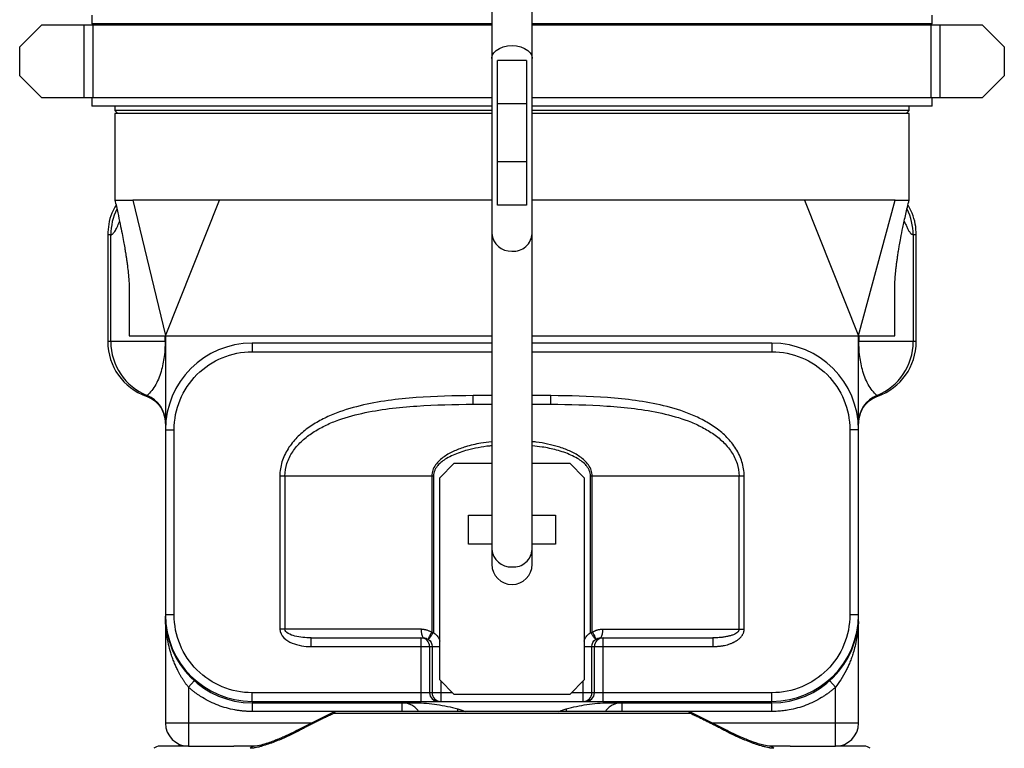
# Model space of a CAD drawing. Header units: inches. Extents: x -24.3 to 24.3, y -20.4 to 25.6.
# Tile 3 of 10: x -6.7 to 6.7, y -9.3 to 0.6. Entities that reach past the tile are written whole.
import ezdxf

# ---------------------------------------------------------------- set-up
doc = ezdxf.new("R2010")
doc.units = ezdxf.units.IN
doc.header["$MEASUREMENT"] = 0

msp = doc.modelspace()

# ---------------------------------------------------------------- linework, layer by layer
at = {"color": 7, "linetype": 'Continuous', "lineweight": 25}
for p, q in [((-0.276, 14.352), (-0.276, -6.773)), ((0.276, -6.773), (0.276, 14.352)), ((-5.728, 0.709), (-5.728, 0.591)), ((5.728, 0.591), (5.728, 0.709)), ((-6.712, 0.276), (-6.416, 0.571)), ((-0.276, 0.571), (-6.416, 0.571)), ((-5.832, -0.413), (-5.832, 0.571)), ((-0.276, 0.591), (-5.728, 0.591)), ((-5.714, 0.571), (-5.714, -0.413)), ((-5.531, 0.591), (-5.531, 0.571)), ((5.728, 0.591), (0.276, 0.591)), ((6.416, 0.571), (0.276, 0.571)), ((5.531, 0.571), (5.531, 0.591)), ((5.714, -0.413), (5.714, 0.571)), ((5.832, 0.571), (5.832, -0.413)), ((6.416, 0.571), (6.712, 0.276)), ((-6.712, -0.118), (-6.712, 0.276)), ((6.712, 0.276), (6.712, -0.118)), ((0.197, 0.089), (-0.197, 0.089)), ((-0.197, -1.879), (-0.197, 0.089)), ((0.197, 0.089), (0.197, -1.879)), ((-6.416, -0.413), (-6.712, -0.118)), ((6.712, -0.118), (6.416, -0.413)), ((-6.416, -0.413), (-0.276, -0.413)), ((-5.728, -0.413), (-5.728, -0.531)), ((-0.276, -0.531), (-5.728, -0.531)), ((-5.413, -0.531), (-5.413, -0.591)), ((0.197, -0.501), (-0.197, -0.501)), ((0.276, -0.413), (6.416, -0.413)), ((5.728, -0.531), (0.276, -0.531)), ((5.413, -0.591), (5.413, -0.531)), ((5.728, -0.531), (5.728, -0.413)), ((-5.413, -0.591), (-5.374, -0.63)), ((-0.276, -0.591), (-5.413, -0.591)), ((-5.413, -0.63), (-5.413, -1.811)), ((5.413, -0.591), (0.276, -0.591)), ((5.374, -0.63), (5.413, -0.591)), ((5.413, -1.811), (5.413, -0.63)), ((0.197, -1.289), (-0.197, -1.289)), ((-5.17, -1.811), (-4.726, -3.656)), ((-4.724, -3.661), (-3.987, -1.811)), ((3.987, -1.811), (4.724, -3.661)), ((4.726, -3.657), (5.223, -1.811)), ((0.197, -1.879), (-0.197, -1.879)), ((-5.512, -2.282), (-5.512, -3.741)), ((-5.469, -3.74), (-5.469, -2.283)), ((5.469, -2.283), (5.469, -3.74)), ((5.512, -3.74), (5.512, -2.282)), ((-5.217, -3.066), (-5.217, -3.661)), ((5.217, -3.661), (5.217, -3.061)), ((-4.724, -3.74), (-5.512, -3.74)), ((-5.217, -3.661), (-4.729, -3.661)), ((-4.729, -3.74), (-4.729, -3.661)), ((-4.724, -3.661), (-4.724, -8.937)), ((-4.724, -3.661), (-0.276, -3.661)), ((0.276, -3.661), (4.724, -3.661)), ((4.724, -8.937), (4.724, -3.661)), ((5.512, -3.74), (4.724, -3.74)), ((4.729, -3.661), (4.729, -3.74)), ((4.729, -3.661), (5.217, -3.661)), ((-0.276, -3.76), (-3.543, -3.76)), ((-3.543, -3.76), (-3.543, -3.878)), ((3.543, -3.76), (0.276, -3.76)), ((3.543, -3.76), (3.543, -3.878)), ((-4.976, -4.473), (-4.987, -4.483)), ((-0.53, -4.592), (-0.531, -4.475)), ((0.53, -4.592), (0.531, -4.475)), ((-4.724, -4.941), (-4.606, -4.941)), ((-4.606, -7.461), (-4.606, -4.941)), ((4.606, -4.941), (4.606, -7.461)), ((4.724, -4.941), (4.606, -4.941)), ((-0.787, -5.397), (-0.984, -5.594)), ((-0.787, -5.397), (-0.276, -5.397)), ((0.276, -5.397), (0.787, -5.397)), ((0.984, -5.594), (0.787, -5.397)), ((-1.07, -5.571), (-3.165, -5.571)), ((-3.165, -5.571), (-3.165, -7.657)), ((-3.096, -5.571), (-3.096, -7.657)), ((-1.095, -5.571), (-1.095, -7.701)), ((-1.07, -5.571), (-1.07, -7.701)), ((-0.984, -8.35), (-0.984, -5.594)), ((0.984, -5.594), (0.984, -8.35)), ((3.165, -5.571), (1.07, -5.571)), ((1.07, -7.701), (1.07, -5.571)), ((1.095, -7.701), (1.095, -5.571)), ((3.096, -7.657), (3.096, -5.571)), ((3.165, -7.657), (3.165, -5.571)), ((-0.591, -6.499), (-0.591, -6.106)), ((-0.591, -6.106), (-0.276, -6.106)), ((0.276, -6.106), (0.591, -6.106)), ((0.591, -6.106), (0.591, -6.499)), ((-0.276, -6.499), (-0.591, -6.499)), ((0.591, -6.499), (0.276, -6.499)), ((-4.606, -7.461), (-4.724, -7.461)), ((4.724, -7.461), (4.606, -7.461)), ((-1.236, -7.657), (-3.165, -7.657)), ((-2.74, -7.894), (-2.74, -7.776)), ((-1.242, -7.776), (-1.242, -8.642)), ((-1.095, -7.701), (-1.07, -7.701)), ((1.07, -7.701), (1.095, -7.701)), ((1.236, -7.657), (3.165, -7.657)), ((1.242, -8.642), (1.242, -7.776)), ((2.74, -7.776), (2.74, -7.894)), ((-2.74, -7.894), (-0.984, -7.894)), ((-1.124, -7.894), (-1.124, -8.524)), ((-1.089, -7.894), (-1.089, -8.524)), ((0.984, -7.894), (2.74, -7.894)), ((1.089, -8.524), (1.089, -7.894)), ((1.124, -8.524), (1.124, -7.894)), ((-4.409, -8.449), (-4.331, -8.361)), ((-4.409, -8.449), (-4.409, -9.252)), ((-0.984, -8.35), (-0.787, -8.547)), ((-0.971, -8.363), (-0.971, -8.642)), ((0.787, -8.547), (0.984, -8.35)), ((0.971, -8.642), (0.971, -8.363)), ((4.331, -8.361), (4.409, -8.449)), ((4.409, -9.252), (4.409, -8.449)), ((-0.81, -8.524), (-3.543, -8.524)), ((-3.543, -8.642), (-3.543, -8.524)), ((0.787, -8.547), (-0.787, -8.547)), ((3.543, -8.524), (0.81, -8.524)), ((3.543, -8.642), (3.543, -8.524)), ((-3.543, -8.642), (-1.242, -8.642)), ((-3.543, -8.661), (-1.309, -8.661)), ((-3.543, -8.661), (-3.543, -8.78)), ((-1.501, -8.661), (-1.501, -8.78)), ((-1.006, -8.642), (1.006, -8.642)), ((1.242, -8.642), (3.543, -8.642)), ((1.309, -8.661), (3.543, -8.661)), ((1.501, -8.78), (1.501, -8.661)), ((3.543, -8.78), (3.543, -8.661)), ((-2.443, -8.791), (-2.932, -9.038)), ((2.436, -8.808), (-2.436, -8.808)), ((2.932, -9.038), (2.443, -8.791)), ((-2.732, -8.937), (-4.724, -8.937)), ((4.724, -8.937), (2.732, -8.937)), ((-4.545, -9.23), (-4.546, -9.229)), ((-4.544, -9.232), (-4.53, -9.252)), ((-4.538, -9.235), (-4.541, -9.234)), ((-4.409, -9.252), (-3.791, -9.252)), ((3.791, -9.252), (4.409, -9.252))]:
    msp.add_line(p, q, dxfattribs=at)
at = {"color": 8, "linetype": 'Continuous', "lineweight": 25}
for p, q in [((-3.543, -3.878), (-0.276, -3.878)), ((0.276, -3.878), (3.543, -3.878)), ((-0.276, -4.475), (-0.531, -4.475)), ((0.531, -4.475), (0.276, -4.475)), ((-0.53, -4.592), (-0.276, -4.592)), ((0.276, -4.592), (0.53, -4.592)), ((-2.399, -8.78), (-3.543, -8.78)), ((3.543, -8.78), (2.399, -8.78))]:
    msp.add_line(p, q, dxfattribs=at)
at = {"color": 8, "linetype": 'Continuous', "lineweight": 25, "flags": 128}
for points in [[(-0.276, 0.117), (-0.269, 0.157), (-0.248, 0.194), (-0.215, 0.228), (-0.172, 0.256), (-0.12, 0.277), (-0.061, 0.29), (0, 0.294)], [(0, 0.294), (0.061, 0.29), (0.12, 0.277), (0.172, 0.256), (0.215, 0.228), (0.248, 0.194), (0.269, 0.157), (0.276, 0.117)]]:
    msp.add_lwpolyline(points, dxfattribs=at)
at = {"color": 8, "linetype": 'Continuous', "lineweight": 25}
for centre, radius, start, end in [((-4.674, -2.283), 0.795, 154.068, 180.0178), ((4.674, -2.283), 0.795, 359.9822, 25.9915), ((-0.014, -2.244), 0.262, 184.813, 273.108), ((0.019, -2.25), 0.257, 265.7242, 356.3547), ((-0.014, -6.547), 0.262, 184.813, 273.108), ((0.019, -6.553), 0.257, 265.7242, 356.3547), ((-1.368, -8.836), 0.635, 5.2704, 8.2599), ((1.371, -8.837), 0.637, 171.7432, 174.8426), ((-2.878, -9.022), 0.0559, 196.3729, 213.0958), ((2.878, -9.022), 0.0559, 326.9042, 343.6271)]:
    msp.add_arc(centre, radius, start, end, dxfattribs=at)
at = {"color": 7, "linetype": 'Continuous', "lineweight": 25}
for centre, radius, start, end in [((-4.724, -3.74), 0.787, 180, 250.5288), ((-4.682, -3.743), 0.787, 179.8151, 248.0658), ((4.682, -3.743), 0.787, 291.9342, 0.1849), ((4.724, -3.74), 0.787, 289.4712, 0), ((-3.543, -4.941), 1.181, 90, 180), ((3.543, -4.941), 1.181, 0, 90), ((-5.117, -4.84), 0.393, 0.0299, 68.9208), ((5.117, -4.84), 0.393, 111.0792, 179.9701), ((-5.118, -4.854), 0.394, 0, 19.0642), ((5.118, -4.854), 0.394, 160.9358, 180), ((0, -6.773), 0.276, 180, 0), ((-3.543, -7.461), 1.181, 180, 270), ((-3.543, -7.48), 1.181, 180, 270), ((3.543, -7.461), 1.181, 270, 0), ((3.543, -7.48), 1.181, 270, 0), ((-1.242, -7.894), 0.118, 359.9607, 89.9607), ((-1.089, -7.685), 0.15, 169.2813, 216.9067), ((1.242, -7.894), 0.118, 90.0393, 180.0393), ((1.089, -7.685), 0.15, 323.0933, 10.7187), ((-1.006, -8.524), 0.118, 179.9607, 269.9607), ((-0.971, -8.524), 0.118, 179.9607, 269.9607), ((0.971, -8.524), 0.118, 270.0393, 0.0393), ((1.006, -8.524), 0.118, 270.0393, 0.0393), ((-2.393, -8.898), 0.118, 90, 115.3948), ((-2.388, -8.834), 0.0545, 94.9857, 152.0767), ((2.393, -8.898), 0.118, 64.6446, 90), ((2.388, -8.834), 0.0545, 27.9233, 85.0143), ((-4.409, -8.937), 0.315, 180, 270), ((4.409, -8.937), 0.315, 270, 0), ((-4.805, -9.37), 0.118, 90, 130.8417), ((-3.51, -9.327), 0.0747, 91.8975, 142.0757), ((3.51, -9.327), 0.0747, 37.9243, 88.1025), ((4.805, -9.37), 0.118, 49.1583, 90)]:
    msp.add_arc(centre, radius, start, end, dxfattribs=at)
for points, knots in [([(-0.276, -0.63), (-0.361, -0.63), (-0.623, -0.63), (-1.058, -0.63), (-1.574, -0.63), (-2.075, -0.63), (-2.556, -0.63), (-3.012, -0.63), (-3.44, -0.63), (-3.834, -0.63), (-4.191, -0.63), (-4.508, -0.63), (-4.782, -0.63), (-5.009, -0.63), (-5.189, -0.63), (-5.317, -0.63), (-5.398, -0.63), (-5.408, -0.63), (-5.413, -0.63)], [0, 0, 0, 0, 0.031046, 0.095643, 0.16024, 0.224837, 0.289434, 0.354031, 0.418628, 0.483225, 0.547821, 0.612418, 0.677015, 0.741612, 0.806209, 0.870806, 0.935403, 1, 1, 1, 1]), ([(5.413, -0.63), (5.408, -0.63), (5.398, -0.63), (5.317, -0.63), (5.189, -0.63), (5.009, -0.63), (4.782, -0.63), (4.508, -0.63), (4.191, -0.63), (3.834, -0.63), (3.44, -0.63), (3.012, -0.63), (2.556, -0.63), (2.075, -0.63), (1.574, -0.63), (1.058, -0.63), (0.623, -0.63), (0.361, -0.63), (0.276, -0.63)], [0, 0, 0, 0, 0.064597, 0.129194, 0.193791, 0.258388, 0.322985, 0.387582, 0.452179, 0.516775, 0.581372, 0.645969, 0.710566, 0.775163, 0.83976, 0.904357, 0.968954, 1, 1, 1, 1]), ([(-5.411, -1.811), (-5.411, -1.811), (-5.419, -1.811), (-5.385, -1.811), (-5.31, -1.811), (-5.217, -1.811), (-5.17, -1.811)], [0, 0, 0, 0, 0.039186, 0.359457, 0.679729, 1, 1, 1, 1]), ([(-5.413, -1.811), (-5.4, -1.869), (-5.376, -1.978), (-5.343, -2.129), (-5.317, -2.259), (-5.296, -2.367), (-5.281, -2.454), (-5.271, -2.518), (-5.262, -2.571), (-5.255, -2.616), (-5.248, -2.671), (-5.238, -2.744), (-5.228, -2.837), (-5.22, -2.947), (-5.218, -3.026), (-5.217, -3.066)], [0, 0, 0, 0, 0.118748, 0.223113, 0.312808, 0.387629, 0.447462, 0.492257, 0.51978, 0.556932, 0.605301, 0.66493, 0.761688, 0.877363, 1, 1, 1, 1]), ([(-3.987, -1.811), (-4.257, -1.811), (-4.494, -1.811), (-4.892, -1.811), (-5.052, -1.811), (-5.17, -1.811)], [0, 0, 0, 0, 0.5, 0.5, 1, 1, 1, 1]), ([(-0.276, -1.811), (-0.308, -1.811), (-0.465, -1.811), (-0.745, -1.811), (-1.113, -1.811), (-1.476, -1.811), (-1.832, -1.811), (-2.179, -1.811), (-2.516, -1.811), (-2.841, -1.811), (-3.152, -1.811), (-3.448, -1.811), (-3.729, -1.811), (-3.901, -1.811), (-3.987, -1.811)], [0, 0, 0, 0, 0.023228, 0.112026, 0.200823, 0.28962, 0.378418, 0.467215, 0.556013, 0.64481, 0.733608, 0.822405, 0.911203, 1, 1, 1, 1]), ([(3.987, -1.811), (3.901, -1.811), (3.729, -1.811), (3.448, -1.811), (3.152, -1.811), (2.841, -1.811), (2.516, -1.811), (2.179, -1.811), (1.832, -1.811), (1.476, -1.811), (1.113, -1.811), (0.745, -1.811), (0.465, -1.811), (0.308, -1.811), (0.276, -1.811)], [0, 0, 0, 0, 0.0887974, 0.1775949, 0.2663923, 0.3551898, 0.4439872, 0.5327847, 0.6215821, 0.7103796, 0.799177, 0.8879745, 0.9767719, 1, 1, 1, 1]), ([(5.217, -3.061), (5.217, -3.031), (5.218, -2.973), (5.223, -2.882), (5.229, -2.799), (5.237, -2.728), (5.245, -2.663), (5.254, -2.604), (5.262, -2.545), (5.272, -2.483), (5.283, -2.417), (5.302, -2.316), (5.33, -2.176), (5.368, -2.004), (5.398, -1.876), (5.414, -1.811)], [0, 0, 0, 0, 0.124108, 0.2357949, 0.3239744, 0.3750542, 0.4145236, 0.4501465, 0.4864172, 0.5362624, 0.5899091, 0.6628146, 0.7591114, 0.8784924, 1, 1, 1, 1]), ([(5.223, -1.811), (5.261, -1.811), (5.337, -1.811), (5.401, -1.811), (5.409, -1.811), (5.413, -1.811)], [0, 0, 0, 0, 0.334611, 0.669222, 1, 1, 1, 1]), ([(5.512, -2.283), (5.509, -2.234), (5.504, -2.133), (5.465, -2.011), (5.427, -1.925), (5.405, -1.89), (5.398, -1.878)], [0, 0, 0, 0, 0.344678, 0.709961, 0.898451, 1, 1, 1, 1]), ([(-5.397, -1.882), (-5.418, -1.918), (-5.464, -1.998), (-5.503, -2.136), (-5.509, -2.235), (-5.512, -2.283)], [0, 0, 0, 0, 0.284918, 0.650782, 1, 1, 1, 1]), ([(-4.729, -3.74), (-4.729, -3.795), (-4.732, -3.855), (-4.747, -3.984), (-4.759, -4.052), (-4.787, -4.156), (-4.799, -4.191), (-4.824, -4.258), (-4.839, -4.291), (-4.889, -4.383), (-4.93, -4.436), (-4.976, -4.473)], [0, 0, 0, 0, 0.25, 0.25, 0.5, 0.5, 0.625, 0.625, 0.75, 0.75, 1, 1, 1, 1]), ([(-4.729, -3.661), (-4.729, -3.661), (-4.729, -3.661), (-4.728, -3.661), (-4.727, -3.66), (-4.727, -3.659), (-4.726, -3.658), (-4.726, -3.657), (-4.726, -3.656)], [0, 0, 0, 0, 0.164458, 0.329096, 0.494449, 0.661043, 0.829394, 1, 1, 1, 1]), ([(-4.726, -3.656), (-4.726, -3.657), (-4.725, -3.658), (-4.725, -3.66), (-4.725, -3.661), (-4.724, -3.661), (-4.724, -3.661), (-4.724, -3.661)], [0, 0, 0, 0, 0.206757, 0.409343, 0.60853, 0.805134, 1, 1, 1, 1]), ([(4.724, -3.661), (4.724, -3.661), (4.724, -3.661), (4.725, -3.661), (4.725, -3.66), (4.725, -3.658), (4.726, -3.657), (4.726, -3.657)], [0, 0, 0, 0, 0.195701, 0.392861, 0.592183, 0.794345, 1, 1, 1, 1]), ([(4.726, -3.657), (4.726, -3.657), (4.726, -3.658), (4.727, -3.66), (4.728, -3.661), (4.728, -3.661), (4.729, -3.661), (4.729, -3.661)], [0, 0, 0, 0, 0.203964, 0.40514, 0.604322, 0.80233, 1, 1, 1, 1]), ([(4.976, -4.473), (4.93, -4.436), (4.889, -4.383), (4.839, -4.291), (4.824, -4.258), (4.799, -4.191), (4.787, -4.156), (4.759, -4.052), (4.747, -3.984), (4.732, -3.855), (4.729, -3.795), (4.729, -3.74)], [0, 0, 0, 0, 0.25, 0.25, 0.375, 0.375, 0.5, 0.5, 0.75, 0.75, 1, 1, 1, 1]), ([(-4.606, -4.941), (-4.606, -4.659), (-4.494, -4.389), (-4.096, -3.99), (-3.825, -3.878), (-3.543, -3.878)], [0, 0, 0, 0, 0.5, 0.5, 1, 1, 1, 1]), ([(3.543, -3.878), (3.825, -3.878), (4.096, -3.99), (4.494, -4.389), (4.606, -4.659), (4.606, -4.941)], [0, 0, 0, 0, 0.5, 0.5, 1, 1, 1, 1]), ([(-4.987, -4.482), (-4.96, -4.494), (-4.905, -4.518), (-4.834, -4.577), (-4.776, -4.65), (-4.753, -4.709), (-4.742, -4.738)], [0, 0, 0, 0, 0.240001, 0.490927, 0.746575, 1, 1, 1, 1]), ([(-0.531, -4.475), (-0.79, -4.478), (-1.048, -4.484), (-1.563, -4.522), (-1.819, -4.552), (-2.198, -4.645), (-2.323, -4.683), (-2.502, -4.757), (-2.561, -4.785), (-2.676, -4.847), (-2.732, -4.882), (-2.837, -4.958), (-2.886, -5), (-2.977, -5.094), (-3.019, -5.145), (-3.088, -5.256), (-3.117, -5.316), (-3.155, -5.441), (-3.165, -5.505), (-3.165, -5.571)], [0, 0, 0, 0, 0.25, 0.25, 0.5, 0.5, 0.625, 0.625, 0.6875, 0.6875, 0.75, 0.75, 0.8125, 0.8125, 0.875, 0.875, 0.9375, 0.9375, 1, 1, 1, 1]), ([(3.165, -5.571), (3.165, -5.505), (3.155, -5.44), (3.116, -5.315), (3.088, -5.255), (3.018, -5.144), (2.976, -5.092), (2.885, -4.999), (2.835, -4.957), (2.729, -4.88), (2.673, -4.845), (2.558, -4.783), (2.499, -4.756), (2.319, -4.682), (2.194, -4.643), (1.813, -4.552), (1.558, -4.521), (1.045, -4.484), (0.788, -4.478), (0.531, -4.475)], [0, 0, 0, 0, 0.0625, 0.0625, 0.125, 0.125, 0.1875, 0.1875, 0.25, 0.25, 0.3125, 0.3125, 0.375, 0.375, 0.5, 0.5, 0.75, 0.75, 1, 1, 1, 1]), ([(4.742, -4.738), (4.753, -4.709), (4.776, -4.65), (4.834, -4.577), (4.905, -4.518), (4.96, -4.494), (4.987, -4.482)], [0, 0, 0, 0, 0.253425, 0.509073, 0.759999, 1, 1, 1, 1]), ([(-3.096, -5.571), (-3.096, -5.512), (-3.086, -5.455), (-3.05, -5.343), (-3.023, -5.29), (-2.957, -5.191), (-2.918, -5.145), (-2.831, -5.062), (-2.784, -5.024), (-2.683, -4.956), (-2.629, -4.925), (-2.519, -4.869), (-2.463, -4.844), (-2.29, -4.778), (-2.17, -4.744), (-1.801, -4.662), (-1.551, -4.634), (-1.044, -4.601), (-0.787, -4.595), (-0.53, -4.592)], [0, 0, 0, 0, 0.0625, 0.0625, 0.125, 0.125, 0.1875, 0.1875, 0.25, 0.25, 0.3125, 0.3125, 0.375, 0.375, 0.5, 0.5, 0.75, 0.75, 1, 1, 1, 1]), ([(0.53, -4.592), (0.786, -4.595), (1.041, -4.601), (1.546, -4.634), (1.796, -4.661), (2.165, -4.743), (2.286, -4.777), (2.46, -4.843), (2.517, -4.868), (2.627, -4.923), (2.681, -4.954), (2.782, -5.023), (2.829, -5.06), (2.917, -5.144), (2.957, -5.19), (3.023, -5.289), (3.05, -5.343), (3.086, -5.454), (3.096, -5.512), (3.096, -5.571)], [0, 0, 0, 0, 0.25, 0.25, 0.5, 0.5, 0.625, 0.625, 0.6875, 0.6875, 0.75, 0.75, 0.8125, 0.8125, 0.875, 0.875, 0.9375, 0.9375, 1, 1, 1, 1]), ([(-4.409, -8.449), (-4.413, -8.445), (-4.42, -8.436), (-4.43, -8.423), (-4.44, -8.41), (-4.45, -8.396), (-4.46, -8.382), (-4.469, -8.368), (-4.479, -8.353), (-4.489, -8.338), (-4.499, -8.323), (-4.509, -8.307), (-4.518, -8.29), (-4.528, -8.274), (-4.537, -8.257), (-4.546, -8.239), (-4.562, -8.21), (-4.582, -8.166), (-4.607, -8.108), (-4.631, -8.045), (-4.658, -7.964), (-4.685, -7.859), (-4.702, -7.765), (-4.711, -7.698), (-4.715, -7.662), (-4.719, -7.623), (-4.722, -7.579), (-4.724, -7.531), (-4.724, -7.498), (-4.724, -7.48)], [0, 0, 0, 0, 0.01466, 0.029605, 0.044836, 0.060357, 0.07617, 0.092277, 0.108681, 0.125382, 0.142384, 0.159689, 0.177297, 0.195211, 0.213431, 0.231961, 0.250801, 0.307552, 0.368103, 0.432476, 0.500693, 0.616404, 0.750357, 0.781812, 0.817328, 0.856905, 0.900543, 0.948241, 1, 1, 1, 1]), ([(-3.543, -8.524), (-3.825, -8.524), (-4.096, -8.412), (-4.494, -8.013), (-4.606, -7.743), (-4.606, -7.461)], [0, 0, 0, 0, 0.5, 0.5, 1, 1, 1, 1]), ([(4.606, -7.461), (4.606, -7.743), (4.494, -8.013), (4.096, -8.412), (3.825, -8.524), (3.543, -8.524)], [0, 0, 0, 0, 0.5, 0.5, 1, 1, 1, 1]), ([(4.722, -7.551), (4.722, -7.567), (4.721, -7.614), (4.712, -7.693), (4.698, -7.79), (4.678, -7.885), (4.655, -7.972), (4.631, -8.045), (4.607, -8.108), (4.582, -8.166), (4.544, -8.246), (4.49, -8.342), (4.435, -8.415), (4.409, -8.449)], [0, 0, 0, 0, 0.050842, 0.15196, 0.253087, 0.363657, 0.461675, 0.535054, 0.604301, 0.669436, 0.730485, 0.874296, 1, 1, 1, 1]), ([(-3.165, -7.657), (-3.165, -7.703), (-3.141, -7.744), (-3.079, -7.807), (-3.04, -7.83), (-2.916, -7.881), (-2.828, -7.894), (-2.74, -7.894)], [0, 0, 0, 0, 0.25, 0.25, 0.5, 0.5, 1, 1, 1, 1]), ([(-2.74, -7.776), (-2.815, -7.776), (-2.89, -7.769), (-2.993, -7.744), (-3.025, -7.732), (-3.077, -7.701), (-3.096, -7.68), (-3.096, -7.657)], [0, 0, 0, 0, 0.5, 0.5, 0.75, 0.75, 1, 1, 1, 1]), ([(-1.236, -7.657), (-1.233, -7.658), (-1.227, -7.658), (-1.217, -7.658), (-1.208, -7.659), (-1.199, -7.66), (-1.19, -7.662), (-1.181, -7.664), (-1.171, -7.666), (-1.159, -7.669), (-1.145, -7.674), (-1.127, -7.682), (-1.111, -7.691), (-1.1, -7.697), (-1.095, -7.701)], [0, 0, 0, 0, 0.063164, 0.125982, 0.188534, 0.250902, 0.313168, 0.375416, 0.437727, 0.500184, 0.626026, 0.750803, 0.875223, 1, 1, 1, 1]), ([(-1.095, -7.701), (-1.096, -7.703), (-1.098, -7.706), (-1.101, -7.71), (-1.103, -7.714), (-1.107, -7.719), (-1.111, -7.726), (-1.118, -7.737), (-1.125, -7.751), (-1.132, -7.766), (-1.137, -7.778), (-1.14, -7.786), (-1.14, -7.792), (-1.14, -7.795), (-1.139, -7.797), (-1.139, -7.797)], [0, 0, 0, 0, 0.036979, 0.068996, 0.096047, 0.118138, 0.183952, 0.242021, 0.38126, 0.50004, 0.637117, 0.758062, 0.842607, 0.922589, 1, 1, 1, 1]), ([(-1.07, -7.701), (-1.078, -7.712), (-1.087, -7.724), (-1.103, -7.747), (-1.111, -7.759), (-1.125, -7.777), (-1.13, -7.785), (-1.137, -7.795), (-1.138, -7.797), (-1.139, -7.797)], [0, 0, 0, 0, 0.25, 0.25, 0.5, 0.5, 0.75, 0.75, 1, 1, 1, 1]), ([(1.139, -7.797), (1.138, -7.797), (1.137, -7.795), (1.13, -7.785), (1.125, -7.777), (1.111, -7.759), (1.103, -7.747), (1.087, -7.724), (1.078, -7.712), (1.07, -7.701)], [0, 0, 0, 0, 0.25, 0.25, 0.5, 0.5, 0.75, 0.75, 1, 1, 1, 1]), ([(1.095, -7.701), (1.097, -7.699), (1.103, -7.696), (1.111, -7.691), (1.119, -7.686), (1.127, -7.682), (1.136, -7.678), (1.145, -7.675), (1.153, -7.671), (1.165, -7.667), (1.18, -7.663), (1.199, -7.66), (1.217, -7.658), (1.23, -7.658), (1.236, -7.657)], [0, 0, 0, 0, 0.0624827, 0.1247888, 0.1870072, 0.2492273, 0.3115382, 0.3740288, 0.4367874, 0.4999009, 0.6246383, 0.7491274, 0.8740296, 1, 1, 1, 1]), ([(1.095, -7.701), (1.102, -7.712), (1.109, -7.723), (1.122, -7.745), (1.127, -7.755), (1.136, -7.774), (1.138, -7.781), (1.141, -7.792), (1.14, -7.796), (1.139, -7.797)], [0, 0, 0, 0, 0.25, 0.25, 0.5, 0.5, 0.75, 0.75, 1, 1, 1, 1]), ([(3.096, -7.657), (3.096, -7.659), (3.096, -7.662), (3.095, -7.666), (3.094, -7.67), (3.093, -7.673), (3.091, -7.677), (3.089, -7.681), (3.086, -7.686), (3.079, -7.695), (3.064, -7.709), (3.042, -7.723), (3.012, -7.736), (2.978, -7.748), (2.934, -7.758), (2.896, -7.765), (2.863, -7.769), (2.836, -7.772), (2.806, -7.774), (2.773, -7.775), (2.751, -7.776), (2.74, -7.776)], [0, 0, 0, 0, 0.009888, 0.01977, 0.029727, 0.039827, 0.050126, 0.060664, 0.071474, 0.094211, 0.143573, 0.2293, 0.286392, 0.393394, 0.500501, 0.625192, 0.687205, 0.749986, 0.833175, 0.916655, 1, 1, 1, 1]), ([(2.74, -7.894), (2.746, -7.894), (2.758, -7.894), (2.777, -7.893), (2.796, -7.892), (2.815, -7.89), (2.834, -7.888), (2.853, -7.886), (2.874, -7.883), (2.902, -7.878), (2.938, -7.869), (2.972, -7.858), (2.997, -7.848), (3.012, -7.841), (3.024, -7.835), (3.037, -7.829), (3.049, -7.822), (3.061, -7.815), (3.073, -7.807), (3.084, -7.799), (3.095, -7.79), (3.105, -7.781), (3.115, -7.771), (3.125, -7.76), (3.133, -7.749), (3.141, -7.737), (3.148, -7.725), (3.154, -7.712), (3.159, -7.699), (3.162, -7.686), (3.164, -7.672), (3.165, -7.662), (3.165, -7.657)], [0, 0, 0, 0, 0.0354069, 0.0709872, 0.1067064, 0.1425326, 0.1784362, 0.2143908, 0.2503731, 0.2968503, 0.3748372, 0.460325, 0.4990131, 0.5252368, 0.5515365, 0.5778781, 0.604234, 0.6305842, 0.656917, 0.6832304, 0.7095321, 0.7358416, 0.7622022, 0.7886727, 0.8151848, 0.8416724, 0.8680925, 0.8944311, 0.9207083, 0.9469841, 0.9733636, 1, 1, 1, 1]), ([(-3.543, -8.78), (-3.551, -8.779), (-3.567, -8.779), (-3.59, -8.779), (-3.614, -8.778), (-3.637, -8.776), (-3.661, -8.774), (-3.684, -8.772), (-3.707, -8.769), (-3.731, -8.766), (-3.754, -8.762), (-3.809, -8.753), (-3.894, -8.733), (-4.008, -8.696), (-4.117, -8.648), (-4.199, -8.603), (-4.254, -8.568), (-4.287, -8.546), (-4.319, -8.523), (-4.35, -8.499), (-4.38, -8.475), (-4.4, -8.457), (-4.409, -8.449)], [0, 0, 0, 0, 0.024841, 0.049651, 0.074436, 0.099206, 0.123968, 0.14873, 0.173501, 0.198288, 0.223101, 0.247946, 0.373964, 0.500003, 0.62602, 0.75206, 0.793443, 0.834752, 0.876024, 0.917298, 0.958611, 1, 1, 1, 1]), ([(4.409, -8.449), (4.404, -8.454), (4.392, -8.464), (4.374, -8.479), (4.356, -8.494), (4.337, -8.509), (4.318, -8.523), (4.3, -8.537), (4.28, -8.55), (4.261, -8.564), (4.241, -8.576), (4.194, -8.606), (4.117, -8.648), (4.008, -8.696), (3.894, -8.733), (3.803, -8.754), (3.738, -8.765), (3.7, -8.77), (3.661, -8.774), (3.622, -8.777), (3.583, -8.779), (3.556, -8.779), (3.543, -8.78)], [0, 0, 0, 0, 0.024841, 0.049651, 0.074436, 0.099206, 0.123968, 0.14873, 0.173501, 0.198288, 0.223101, 0.247946, 0.373964, 0.500003, 0.62602, 0.75206, 0.793443, 0.834752, 0.876024, 0.917298, 0.958611, 1, 1, 1, 1]), ([(-1.273, -8.781), (-1.288, -8.754), (-1.306, -8.736), (-1.342, -8.707), (-1.362, -8.695), (-1.42, -8.669), (-1.46, -8.661), (-1.501, -8.661)], [0, 0, 0, 0, 0.25, 0.25, 0.5, 0.5, 1, 1, 1, 1]), ([(-1.309, -8.661), (-1.261, -8.661), (-1.213, -8.664), (-1.117, -8.671), (-1.07, -8.677), (-0.975, -8.691), (-0.927, -8.7), (-0.833, -8.72), (-0.786, -8.731), (-0.74, -8.745)], [0, 0, 0, 0, 0.25, 0.25, 0.5, 0.5, 0.75, 0.75, 1, 1, 1, 1]), ([(-1.242, -8.642), (-1.182, -8.642), (-1.124, -8.642), (-1.036, -8.642), (-1.009, -8.642), (-1.006, -8.642)], [0, 0, 0, 0, 0.5, 0.5, 1, 1, 1, 1]), ([(0.74, -8.745), (0.786, -8.731), (0.833, -8.72), (0.927, -8.7), (0.974, -8.691), (1.069, -8.677), (1.117, -8.671), (1.213, -8.664), (1.261, -8.661), (1.309, -8.661)], [0, 0, 0, 0, 0.25, 0.25, 0.5, 0.5, 0.75, 0.75, 1, 1, 1, 1]), ([(1.006, -8.642), (1.009, -8.642), (1.036, -8.642), (1.124, -8.642), (1.182, -8.642), (1.242, -8.642)], [0, 0, 0, 0, 0.5, 0.5, 1, 1, 1, 1]), ([(1.501, -8.661), (1.46, -8.661), (1.42, -8.669), (1.362, -8.695), (1.342, -8.707), (1.306, -8.736), (1.288, -8.754), (1.273, -8.781)], [0, 0, 0, 0, 0.5, 0.5, 0.75, 0.75, 1, 1, 1, 1]), ([(-2.436, -8.808), (-2.454, -8.817), (-2.489, -8.833), (-2.543, -8.859), (-2.597, -8.885), (-2.651, -8.912), (-2.705, -8.939), (-2.76, -8.967), (-2.815, -8.995), (-2.87, -9.024), (-2.907, -9.043), (-2.925, -9.053)], [0, 0, 0, 0, 0.107959, 0.216677, 0.326168, 0.436444, 0.547517, 0.659399, 0.772099, 0.88563, 1, 1, 1, 1]), ([(2.393, -8.78), (1.687, -8.78), (0.853, -8.78), (-0.853, -8.78), (-1.687, -8.78), (-2.393, -8.78)], [0, 0, 0, 0, 0.5, 0.5, 1, 1, 1, 1]), ([(-0.74, -8.745), (-0.721, -8.751), (-0.687, -8.761), (-0.654, -8.774), (-0.639, -8.78)], [0, 0, 0, 0, 0.552444, 1, 1, 1, 1]), ([(0.64, -8.78), (0.653, -8.774), (0.686, -8.761), (0.72, -8.751), (0.74, -8.745)], [0, 0, 0, 0, 0.418795, 1, 1, 1, 1]), ([(2.925, -9.053), (2.904, -9.042), (2.863, -9.02), (2.801, -8.988), (2.74, -8.956), (2.678, -8.926), (2.617, -8.895), (2.557, -8.866), (2.496, -8.837), (2.456, -8.818), (2.436, -8.808)], [0, 0, 0, 0, 0.1286072, 0.2561531, 0.3826522, 0.5081195, 0.6325709, 0.7560231, 0.8784935, 1, 1, 1, 1]), ([(-2.925, -9.053), (-2.931, -9.056), (-2.943, -9.062), (-2.961, -9.072), (-2.98, -9.081), (-2.998, -9.09), (-3.017, -9.099), (-3.035, -9.108), (-3.054, -9.116), (-3.073, -9.125), (-3.113, -9.143), (-3.175, -9.169), (-3.259, -9.202), (-3.342, -9.231), (-3.411, -9.252), (-3.462, -9.266), (-3.493, -9.272), (-3.515, -9.276), (-3.53, -9.278), (-3.544, -9.28), (-3.557, -9.281), (-3.565, -9.281), (-3.569, -9.281)], [0, 0, 0, 0, 0.027439, 0.054932, 0.082486, 0.110108, 0.137806, 0.165587, 0.193458, 0.221426, 0.249498, 0.372239, 0.49855, 0.629095, 0.749055, 0.815547, 0.874392, 0.900868, 0.926619, 0.951691, 0.976133, 1, 1, 1, 1]), ([(-2.932, -9.038), (-2.966, -9.055), (-3.025, -9.086), (-3.103, -9.121), (-3.158, -9.145), (-3.206, -9.164), (-3.26, -9.185), (-3.333, -9.212), (-3.423, -9.241), (-3.487, -9.249), (-3.521, -9.252)], [0, 0, 0, 0, 0.166115, 0.292708, 0.379561, 0.438464, 0.528744, 0.656627, 0.817709, 1, 1, 1, 1]), ([(3.569, -9.281), (3.567, -9.281), (3.562, -9.281), (3.554, -9.28), (3.546, -9.28), (3.537, -9.279), (3.528, -9.278), (3.519, -9.277), (3.509, -9.275), (3.491, -9.272), (3.462, -9.265), (3.423, -9.255), (3.382, -9.244), (3.342, -9.231), (3.3, -9.217), (3.245, -9.196), (3.175, -9.169), (3.108, -9.141), (3.058, -9.118), (3.024, -9.103), (2.991, -9.086), (2.958, -9.07), (2.936, -9.058), (2.925, -9.053)], [0, 0, 0, 0, 0.014836, 0.029901, 0.045211, 0.060777, 0.076613, 0.09273, 0.10914, 0.125852, 0.184846, 0.251261, 0.312517, 0.375995, 0.437011, 0.501159, 0.627602, 0.750509, 0.800961, 0.851094, 0.90095, 0.950572, 1, 1, 1, 1]), ([(3.521, -9.252), (3.492, -9.249), (3.438, -9.244), (3.361, -9.22), (3.298, -9.199), (3.237, -9.177), (3.162, -9.147), (3.057, -9.102), (2.977, -9.061), (2.932, -9.038)], [0, 0, 0, 0, 0.158945, 0.299193, 0.410207, 0.488933, 0.606027, 0.776477, 1, 1, 1, 1]), ([(-4.409, -9.252), (-4.471, -9.252), (-4.594, -9.252), (-4.716, -9.252), (-4.792, -9.252), (-4.799, -9.252), (-4.803, -9.252)], [0, 0, 0, 0, 0.2534017, 0.5085419, 0.765065, 1, 1, 1, 1])]:
    msp.add_open_spline(points, degree=3, knots=knots, dxfattribs=at)
for points in [[(5.223, -1.811), (5.166, -1.811), (5.028, -1.811), (4.75, -1.811), (4.405, -1.811), (4.133, -1.811), (3.987, -1.811)], [(4.987, -4.483), (4.987, -4.483), (4.983, -4.48), (4.976, -4.473)], [(-2.74, -7.776), (-2.267, -7.776), (-1.75, -7.776), (-1.209, -7.776)], [(-1.209, -7.776), (-1.184, -7.776), (-1.159, -7.783), (-1.139, -7.797)], [(1.139, -7.797), (1.159, -7.783), (1.184, -7.776), (1.209, -7.776)], [(1.209, -7.776), (1.75, -7.776), (2.267, -7.776), (2.74, -7.776)], [(-1.139, -7.797), (-1.107, -7.819), (-1.089, -7.856), (-1.089, -7.894)], [(1.089, -7.894), (1.089, -7.856), (1.107, -7.819), (1.139, -7.797)], [(-3.513, -9.252), (-3.61, -9.252), (-3.703, -9.252), (-3.791, -9.252)], [(3.791, -9.252), (3.703, -9.252), (3.61, -9.252), (3.513, -9.252)], [(4.805, -9.252), (4.805, -9.252), (4.67, -9.252), (4.409, -9.252)]]:
    msp.add_open_spline(points, degree=3, dxfattribs=at)
at = {"color": 8, "linetype": 'Continuous', "lineweight": 25}
for points, knots in [([(-5.469, -2.283), (-5.464, -2.283), (-5.454, -2.281), (-5.438, -2.268), (-5.423, -2.249), (-5.408, -2.225), (-5.392, -2.196), (-5.376, -2.163), (-5.362, -2.131), (-5.353, -2.11), (-5.35, -2.101)], [0, 0, 0, 0, 0.12237, 0.251458, 0.374787, 0.508029, 0.631647, 0.77057, 0.903482, 1, 1, 1, 1]), ([(5.348, -2.097), (5.354, -2.112), (5.367, -2.142), (5.387, -2.186), (5.407, -2.226), (5.428, -2.257), (5.449, -2.279), (5.462, -2.282), (5.469, -2.283)], [0, 0, 0, 0, 0.156355, 0.333573, 0.499379, 0.672242, 0.837787, 1, 1, 1, 1]), ([(-5.469, -2.283), (-5.486, -2.283), (-5.512, -2.283), (-5.508, -2.283), (-5.507, -2.283)], [0, 0, 0, 0, 0.6777184, 1, 1, 1, 1]), ([(5.507, -2.283), (5.508, -2.283), (5.512, -2.283), (5.486, -2.283), (5.469, -2.283)], [0, 0, 0, 0, 0.322282, 1, 1, 1, 1]), ([(-0.276, -5.104), (-0.326, -5.11), (-0.447, -5.123), (-0.618, -5.166), (-0.786, -5.225), (-0.905, -5.29), (-0.99, -5.357), (-1.044, -5.417), (-1.086, -5.489), (-1.092, -5.544), (-1.095, -5.571)], [0, 0, 0, 0, 0.151081, 0.359984, 0.520431, 0.67969, 0.759265, 0.839282, 0.919728, 1, 1, 1, 1]), ([(-0.276, -5.159), (-0.286, -5.16), (-0.348, -5.165), (-0.459, -5.183), (-0.593, -5.212), (-0.708, -5.247), (-0.804, -5.284), (-0.888, -5.327), (-0.958, -5.374), (-1.006, -5.419), (-1.037, -5.461), (-1.055, -5.495), (-1.068, -5.532), (-1.07, -5.558), (-1.07, -5.571)], [0, 0, 0, 0, 0.031979, 0.195101, 0.352406, 0.463452, 0.570648, 0.675722, 0.756046, 0.836911, 0.878911, 0.918667, 0.960262, 1, 1, 1, 1]), ([(1.095, -5.571), (1.092, -5.544), (1.086, -5.49), (1.044, -5.418), (0.99, -5.357), (0.905, -5.29), (0.786, -5.225), (0.637, -5.172), (0.485, -5.133), (0.365, -5.111), (0.294, -5.105), (0.276, -5.103)], [0, 0, 0, 0, 0.079968, 0.160352, 0.240553, 0.320667, 0.480126, 0.63949, 0.789798, 0.944774, 1, 1, 1, 1]), ([(1.07, -5.571), (1.07, -5.558), (1.068, -5.532), (1.055, -5.496), (1.037, -5.461), (1.006, -5.419), (0.958, -5.374), (0.887, -5.327), (0.804, -5.284), (0.708, -5.246), (0.577, -5.208), (0.433, -5.176), (0.321, -5.165), (0.276, -5.161)], [0, 0, 0, 0, 0.039593, 0.081056, 0.120688, 0.162582, 0.243606, 0.324584, 0.429967, 0.536458, 0.647242, 0.858257, 1, 1, 1, 1]), ([(-1.07, -7.701), (-1.056, -7.713), (-1.027, -7.737), (-0.998, -7.778), (-0.988, -7.808), (-0.984, -7.819)], [0, 0, 0, 0, 0.371924, 0.7545758, 1, 1, 1, 1]), ([(0.984, -7.819), (0.988, -7.808), (0.998, -7.778), (1.027, -7.737), (1.056, -7.713), (1.07, -7.701)], [0, 0, 0, 0, 0.2454242, 0.628076, 1, 1, 1, 1]), ([(-2.436, -8.808), (-2.438, -8.804), (-2.442, -8.795), (-2.444, -8.79), (-2.443, -8.791), (-2.443, -8.791)], [0, 0, 0, 0, 0.468973, 0.924331, 1, 1, 1, 1]), ([(2.443, -8.791), (2.443, -8.791), (2.444, -8.79), (2.442, -8.795), (2.438, -8.804), (2.436, -8.808)], [0, 0, 0, 0, 0.0771051, 0.5317594, 1, 1, 1, 1])]:
    msp.add_open_spline(points, degree=3, knots=knots, dxfattribs=at)

doc.saveas('drawing.dxf')
